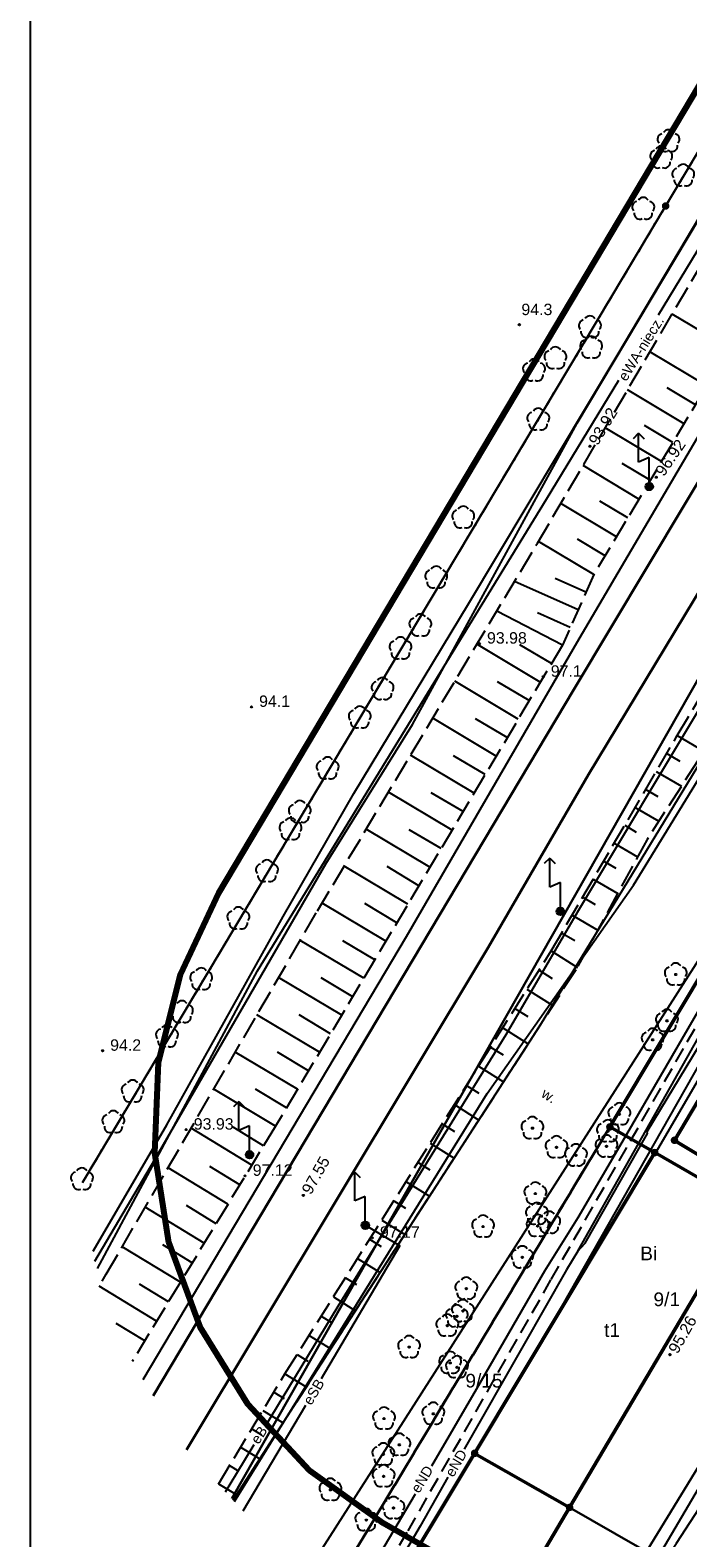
# Model space of a CAD drawing. Extents: x 7487549 to 7487844, y 5781020 to 5781260.
# Tile 2 of 13: x 7487549 to 7487593, y 5781070 to 5781170. Entities that reach past the tile are written whole.
import ezdxf

# ---------------------------------------------------------------- set-up
doc = ezdxf.new("R2010")
doc.units = 0
doc.header["$MEASUREMENT"] = 0
for name, pattern in [('4001', [0]), ('4002', [2, 1, -1]), ('4004', [4, 3, -1]), ('4010', [5, 3, -2]), ('4216', [0]), ('4512', [0]), ('4521', [0]), ('4751', [0]), ('4761', [0]), ('4764', [3, 2, -1])]:
    doc.linetypes.add(name, pattern=pattern)
doc.layers.get('0').update_dxf_attribs({"linetype": 'CONTINUOUS'})
doc.layers.add('! strefy mpzp', color=150, linetype='CONTINUOUS', lineweight=50)
for name, color, linetype in [('1246', 7, 'CONTINUOUS'), ('1422', 104, 'CONTINUOUS'), ('1423', 104, 'CONTINUOUS'), ('1526', 7, 'CONTINUOUS'), ('1811', 7, 'CONTINUOUS'), ('1812', 7, 'CONTINUOUS'), ('4512', 7, 'CONTINUOUS'), ('4521', 7, 'CONTINUOUS'), ('4751', 40, 'CONTINUOUS'), ('4761', 1, 'CONTINUOUS'), ('4764', 1, 'CONTINUOUS'), ('5214', 130, 'CONTINUOUS'), ('5216', 7, 'CONTINUOUS'), ('5230', 104, 'CONTINUOUS'), ('5310', 7, 'CONTINUOUS'), ('5511', 8, 'CONTINUOUS'), ('5515', 7, 'CONTINUOUS'), ('5852', 8, 'CONTINUOUS'), ('6216', 7, 'CONTINUOUS'), ('6230', 7, 'CONTINUOUS'), ('6302', 7, 'CONTINUOUS'), ('6761', 7, 'CONTINUOUS'), ('6801', 7, 'CONTINUOUS'), ('6802', 7, 'CONTINUOUS'), ('ZAKRES_OPRACOWANIA', 82, 'CONTINUOUS')]:
    doc.layers.add(name, color=color, linetype=linetype)
doc.styles.get("Standard").update_dxf_attribs({"font": 'arial.ttf'})

# ---------------------------------------------------------------- blocks, each defined once
blk = doc.blocks.new('1526')
at = {"true_color": 0xfefefe}
h = blk.add_hatch(color=7, dxfattribs=at)
h.dxf.hatch_style = 1
edge = h.paths.add_edge_path()
edge.add_arc((0, 0), 0.5, 0, 360)
for p, q in [((-1.4, 7), (-2.11, 6.29)), ((0, 3.8), (-1.4, 3.2))]:
    blk.add_line(p, q)
for points in [[(-1.4, 7), (-0.69, 6.29)], [(-1.4, 3.2), (-1.4, 7)], [(0, 0), (0, 3.8)]]:
    blk.add_lwpolyline(points)
blk.add_circle((0, 0), 0.5)
blk = doc.blocks.new('1812')
at = {"layer": '1812', "color": 7, "linetype": 'Continuous'}
blk.add_circle((0, 0), 0.09, dxfattribs=at)
blk = doc.blocks.new('1811')
at = {"layer": '1811', "color": 7, "linetype": 'Continuous'}
blk.add_circle((0, 0), 0.09, dxfattribs=at)
blk = doc.blocks.new('1423')
at = {"layer": '1423', "color": 104, "linetype": 'Continuous'}
for centre, start, end in [((-0.71, 0.23), 102.5, 221.75), ((0, 0.75), 30.19, 149.77), ((0.71, 0.23), 318.3, 77.49), ((-0.44, -0.61), 174.33, 293.45), ((0.44, -0.61), 246.24, 5.74)]:
    blk.add_arc(centre, 0.75, start, end, dxfattribs=at)
blk = doc.blocks.new('1422')
at = {"layer": '1422', "color": 96, "linetype": 'Continuous', "true_color": 0x008000}
blk.add_circle((0, 0), 0.1, dxfattribs=at)
for centre, start, end in [((-0.71, 0.23), 102.5, 221.75), ((0, 0.75), 30.19, 149.77), ((0.71, 0.23), 318.3, 77.49), ((-0.44, -0.61), 174.33, 293.45), ((0.44, -0.61), 246.24, 5.74)]:
    blk.add_arc(centre, 0.75, start, end, dxfattribs=at)
blk = doc.blocks.new('1246')
at = {"linetype": 'Continuous', "true_color": 0xfeffff}
h = blk.add_hatch(color=7, dxfattribs=at)
h.dxf.hatch_style = 1
h.paths.add_polyline_path([(-0.25, 0, 1), (0.25, 0, 1)])
at = {"linetype": 'Continuous', "lineweight": 0}
h = blk.add_hatch(color=0, dxfattribs=at)
edge = h.paths.add_edge_path()
edge.add_arc((0, 0), 0.045, 0, 360)

msp = doc.modelspace()

# ---------------------------------------------------------------- linework, layer by layer
at = {"layer": '! strefy mpzp'}
msp.add_lwpolyline([(7487686.301, 5781040.558), (7487683.08, 5781042.41), (7487658.82, 5781056.35), (7487655.97, 5781057.99), (7487652.99, 5781059.7), (7487651.02, 5781060.84), (7487606.7, 5781086.33), (7487596.478, 5781092.208), (7487590.35, 5781095.73), (7487587.4, 5781097.42), (7487667.23, 5781230.64), (7487679.81, 5781251.643)], dxfattribs=at)
msp.add_lwpolyline([(7487549.256, 5781020.335), (7487844.256, 5781020.335), (7487844.256, 5781260.335), (7487549.256, 5781260.335)], close=True)
at = {"layer": '4512', "color": 7, "linetype": '4512', "lineweight": 25}
msp.add_lwpolyline([(7487589.643, 5781069.199), (7487597.909, 5781082.709), (7487602.318, 5781088.84), (7487603.138, 5781089.7), (7487607.967, 5781093.77), (7487608.837, 5781093.321)], dxfattribs=at)
at = {"layer": '4521', "color": 7, "linetype": '4521', "lineweight": 35}
for points in [[(7487664.53, 5781251.896), (7487663.386, 5781249.982), (7487633.91, 5781200.711), (7487604.384, 5781151.011), (7487585.996, 5781120.608), (7487579.39, 5781109.219), (7487559.534, 5781076.173)], [(7487660.086, 5781251.871), (7487649.08, 5781233.379), (7487640.846, 5781219.648), (7487628.857, 5781199.373), (7487585.03, 5781126.203), (7487557.347, 5781079.738)]]:
    msp.add_lwpolyline(points, dxfattribs=at)
at = {"layer": '4751', "color": 30, "linetype": '4751', "true_color": 0xff9100}
for points in [[(7487562.711, 5781072.775), (7487579.318, 5781099.625), (7487588.965, 5781113.316), (7487610.277, 5781148.081), (7487631.831, 5781186.04), (7487651.053, 5781216.604), (7487668.994, 5781246.81), (7487672.033, 5781251.772)], [(7487583.267, 5781083.903), (7487600.972, 5781115.056), (7487614.96, 5781138.247), (7487621.2, 5781148.481), (7487626.874, 5781157.683), (7487634.151, 5781169.722), (7487641.306, 5781181.443), (7487662.373, 5781216.628), (7487673.625, 5781235.315), (7487678.867, 5781244.046), (7487683.31, 5781251.585)], [(7487590.392, 5781095.702), (7487594.927, 5781103.439), (7487604.733, 5781119.482), (7487627.917, 5781158.174), (7487644.366, 5781185.497), (7487664.341, 5781218.674), (7487664.776, 5781219.407)], [(7487585.38, 5781129.525), (7487597.906, 5781150.823), (7487608.684, 5781169.021)], [(7487556.689, 5781080.803), (7487574.017, 5781109.938), (7487585.38, 5781129.525)]]:
    msp.add_lwpolyline(points, dxfattribs=at)
at = {"layer": '4761', "color": 1, "linetype": '4761'}
for points in [[(7487553.413, 5781089.236), (7487558.241, 5781097.561), (7487565.898, 5781111.262), (7487570.546, 5781119.352), (7487578.093, 5781131.823), (7487587.949, 5781148.265), (7487595.976, 5781161.777), (7487605.653, 5781178.481), (7487610.002, 5781186.333), (7487613.151, 5781192.234), (7487622.868, 5781206.584), (7487625.607, 5781211.024), (7487628.575, 5781215.953), (7487632.503, 5781223.271), (7487636.541, 5781228.94), (7487642.099, 5781237.838), (7487650.93, 5781251.067)], [(7487585.339, 5781111.651), (7487601.955, 5781139.376), (7487624.317, 5781178.347), (7487624.811, 5781178.377), (7487625.229, 5781178.642), (7487625.39, 5781178.87), (7487625.5, 5781179.352), (7487625.364, 5781179.828), (7487625.285, 5781179.943), (7487637.495, 5781199.739), (7487648.846, 5781218.426), (7487662.086, 5781240.401), (7487668.905, 5781251.823)], [(7487585.245, 5781143.719), (7487616.011, 5781195.284), (7487625.214, 5781210.474), (7487636.979, 5781231.775), (7487647.496, 5781249.79), (7487647.669, 5781250.074)], [(7487590.592, 5781150.834), (7487605.014, 5781174.581), (7487635.333, 5781223.351), (7487644.675, 5781239.077)], [(7487585.3, 5781089.239), (7487585.783, 5781089.782), (7487589.879, 5781096.982), (7487589.861, 5781097.121), (7487593.295, 5781102.798), (7487593.471, 5781103.001), (7487607.607, 5781126.711), (7487611.218, 5781132.797), (7487618.744, 5781145.283), (7487624.545, 5781154.827)], [(7487585.3, 5781089.239), (7487595.62, 5781107.539), (7487607.732, 5781128.941), (7487612.344, 5781136.514), (7487618.06, 5781145.941), (7487619.773, 5781148.73)], [(7487553.686, 5781088.108), (7487564.218, 5781107.682), (7487583.231, 5781138.714), (7487587.991, 5781146.552)], [(7487553.509, 5781088.59), (7487557.468, 5781095.278), (7487568.716, 5781114.73), (7487574.424, 5781123.893), (7487585.245, 5781143.719)], [(7487599.572, 5781115.999), (7487588.487, 5781096.923), (7487585.299, 5781091.44), (7487583.1, 5781087.938), (7487578.608, 5781080.148), (7487575.656, 5781075.108)], [(7487564.717, 5781077.718), (7487569.52, 5781085.631), (7487580.571, 5781103.497), (7487585.339, 5781111.651)], [(7487584.327, 5781058.805), (7487590.171, 5781068.424), (7487598.267, 5781082.212), (7487602.829, 5781088.193), (7487606.992, 5781092.287), (7487607.931, 5781091.476)], [(7487590.227, 5781067.69), (7487591.774, 5781070.032), (7487598.929, 5781081.026), (7487604.911, 5781089.178), (7487609.238, 5781091.718), (7487609.39, 5781092.38)], [(7487568.42, 5781080.861), (7487573.579, 5781089.59), (7487571.309, 5781090.951)], [(7487585.3, 5781089.239), (7487584.548, 5781088.011), (7487581.689, 5781083.027), (7487577.804, 5781076.221)], [(7487563.282, 5781072.165), (7487567.387, 5781079.112)], [(7487562.113, 5781073.415), (7487562.853, 5781074.647), (7487563.99, 5781076.52)], [(7487576.748, 5781074.372), (7487574.917, 5781071.164), (7487571.865, 5781065.954)], [(7487574.581, 5781073.27), (7487572.248, 5781069.287), (7487570.647, 5781066.652)]]:
    msp.add_lwpolyline(points, dxfattribs=at)
at = {"layer": '4764', "color": 1, "linetype": '4764', "ltscale": 0.5}
msp.add_lwpolyline([(7487571.611, 5781066.099), (7487572.734, 5781068.046), (7487572.774, 5781068.626), (7487574.124, 5781070.846), (7487583.54, 5781087.386), (7487594.106, 5781105.837), (7487595.896, 5781105.438), (7487597.665, 5781108.398), (7487597.095, 5781109.628), (7487599.924, 5781114.458), (7487611.22, 5781133.77), (7487611.73, 5781134.14), (7487612.679, 5781135.751), (7487612.579, 5781136.341), (7487613.639, 5781138.061), (7487615.259, 5781138.021), (7487627.824, 5781158.676), (7487627.204, 5781159.446), (7487628.094, 5781161.006), (7487627.974, 5781161.676), (7487640.49, 5781182.051)], dxfattribs=at)
at = {"layer": '5214', "color": 7, "linetype": '4010', "lineweight": 35, "ltscale": 0.5}
for points in [[(7487679.81, 5781251.643), (7487667.23, 5781230.64), (7487587.4, 5781097.42), (7487569.383, 5781067.434)], [(7487569.383, 5781067.434), (7487587.4, 5781097.42), (7487667.23, 5781230.64), (7487679.81, 5781251.643)]]:
    msp.add_lwpolyline(points, dxfattribs=at)
at = {"layer": '5216', "color": 7, "linetype": '4216'}
for points in [[(7487664.351, 5781251.899), (7487562.516, 5781072.984)], [(7487562.516, 5781072.984), (7487664.351, 5781251.899)], [(7487764.501, 5781247.902), (7487714.69, 5781161.49), (7487712.48, 5781162.76), (7487652.99, 5781059.7), (7487651.02, 5781060.84), (7487606.7, 5781086.33), (7487596.48, 5781092.21), (7487590.35, 5781095.73), (7487587.4, 5781097.42), (7487667.23, 5781230.64), (7487679.81, 5781251.643)], [(7487679.81, 5781251.643), (7487667.23, 5781230.64), (7487587.4, 5781097.42)], [(7487645.775, 5781249.316), (7487643.15, 5781244.94), (7487591.07, 5781158), (7487552.698, 5781093.761)], [(7487552.698, 5781093.761), (7487591.07, 5781158), (7487643.15, 5781244.94), (7487645.775, 5781249.316)], [(7487598.83, 5781095.72), (7487597.29, 5781093.14), (7487591.65, 5781096.54), (7487593.19, 5781099.12), (7487598.83, 5781095.72)], [(7487569.383, 5781067.434), (7487587.4, 5781097.42), (7487590.35, 5781095.73), (7487578.5, 5781075.95), (7487572.337, 5781065.683)], [(7487587.4, 5781097.42), (7487569.383, 5781067.434)], [(7487584.75, 5781072.39), (7487578.5, 5781075.95), (7487590.35, 5781095.73), (7487596.48, 5781092.21), (7487584.75, 5781072.39)], [(7487595.19, 5781066.39), (7487584.75, 5781072.39), (7487596.48, 5781092.21), (7487606.7, 5781086.33), (7487595.19, 5781066.39)], [(7487572.337, 5781065.683), (7487578.5, 5781075.95), (7487584.75, 5781072.39), (7487578.651, 5781062.061)], [(7487578.651, 5781062.061), (7487584.75, 5781072.39), (7487595.19, 5781066.39), (7487589.202, 5781056.009)]]:
    msp.add_lwpolyline(points, dxfattribs=at)
at = {"layer": '5230', "color": 104, "linetype": '4002', "ltscale": 0.5}
for points in [[(7487679.81, 5781251.643), (7487667.23, 5781230.64), (7487659.05, 5781216.99), (7487658.18, 5781215.55), (7487587.4, 5781097.42), (7487569.383, 5781067.434)], [(7487552.698, 5781093.761), (7487591.07, 5781158), (7487643.15, 5781244.94), (7487645.775, 5781249.316)], [(7487645.775, 5781249.316), (7487643.15, 5781244.94), (7487591.07, 5781158), (7487552.698, 5781093.761)], [(7487596.48, 5781092.21), (7487590.35, 5781095.73), (7487587.4, 5781097.42), (7487658.18, 5781215.55)], [(7487597.29, 5781093.14), (7487591.65, 5781096.54), (7487593.19, 5781099.12)], [(7487569.383, 5781067.434), (7487587.4, 5781097.42), (7487590.35, 5781095.73), (7487578.5, 5781075.95), (7487572.337, 5781065.683)], [(7487572.337, 5781065.683), (7487578.5, 5781075.95), (7487590.35, 5781095.73), (7487596.48, 5781092.21), (7487584.75, 5781072.39)], [(7487578.651, 5781062.061), (7487584.75, 5781072.39), (7487596.48, 5781092.21), (7487606.7, 5781086.33), (7487595.19, 5781066.39), (7487589.202, 5781056.009)], [(7487584.75, 5781072.39), (7487578.651, 5781062.061)]]:
    msp.add_lwpolyline(points, dxfattribs=at)
at = {"layer": '5310', "color": 7, "linetype": '4001', "lineweight": 50}
for points in [[(7487598.827, 5781095.719), (7487597.288, 5781093.139), (7487591.648, 5781096.537), (7487593.187, 5781099.118), (7487598.827, 5781095.719)], [(7487596.478, 5781092.208), (7487584.752, 5781072.388), (7487578.502, 5781075.946), (7487590.348, 5781095.727), (7487596.478, 5781092.208)], [(7487572.338, 5781065.682), (7487578.502, 5781075.946), (7487584.752, 5781072.388)], [(7487584.752, 5781072.388), (7487578.649, 5781062.062)]]:
    msp.add_lwpolyline(points, dxfattribs=at)
at = {"layer": '5511', "color": 8, "linetype": 'Continuous'}
msp.add_lwpolyline([(7487578.649, 5781062.062), (7487584.752, 5781072.388), (7487596.478, 5781092.208), (7487602.318, 5781088.84), (7487597.909, 5781082.709), (7487589.643, 5781069.199), (7487589.453, 5781068.639), (7487589.623, 5781068.069), (7487590.093, 5781067.499), (7487593.313, 5781065.579), (7487588.004, 5781056.696)], dxfattribs=at)
at = {"layer": '5515', "color": 7, "linetype": '4001'}
msp.add_lwpolyline([(7487562.622, 5781072.87), (7487570.837, 5781085.616), (7487582.827, 5781104.13), (7487597.687, 5781128.523), (7487628.264, 5781176.212), (7487658.07, 5781226.659), (7487664.323, 5781223.527), (7487647.723, 5781195.827), (7487631.694, 5781169.216), (7487600.29, 5781119.431), (7487567.77, 5781068.586)], dxfattribs=at)
at = {"layer": '5852', "color": 7, "linetype": '4001'}
for p, q in [((7487595.254, 5781148.646), (7487591.5, 5781150.892)), ((7487593.769, 5781146.164), (7487590.033, 5781148.398)), ((7487592.284, 5781143.681), (7487588.567, 5781145.905)), ((7487593.026, 5781144.922), (7487591.163, 5781146.037)), ((7487590.799, 5781141.199), (7487587.1, 5781143.412)), ((7487591.541, 5781142.44), (7487589.687, 5781143.55)), ((7487589.314, 5781138.717), (7487585.634, 5781140.919)), ((7487590.056, 5781139.958), (7487588.212, 5781141.062)), ((7487587.829, 5781136.235), (7487584.167, 5781138.426)), ((7487588.571, 5781137.476), (7487586.736, 5781138.574)), ((7487586.344, 5781133.753), (7487582.701, 5781135.933)), ((7487587.086, 5781134.994), (7487585.26, 5781136.087)), ((7487585.31, 5781131.434), (7487581.126, 5781133.3)), ((7487585.827, 5781132.594), (7487583.805, 5781133.496)), ((7487584.276, 5781129.116), (7487579.962, 5781131.355)), ((7487584.793, 5781130.275), (7487582.631, 5781131.239)), ((7487582.824, 5781126.681), (7487578.653, 5781129.169)), ((7487583.55, 5781127.899), (7487581.466, 5781129.142)), ((7487581.372, 5781124.246), (7487577.197, 5781126.736)), ((7487582.098, 5781125.464), (7487580.011, 5781126.708)), ((7487579.92, 5781121.811), (7487575.741, 5781124.303)), ((7487580.646, 5781123.029), (7487578.557, 5781124.274)), ((7487591.836, 5781123.159), (7487593.582, 5781122.132)), ((7487591.144, 5781121.979), (7487591.994, 5781121.481)), ((7487578.467, 5781119.377), (7487574.285, 5781121.871)), ((7487579.193, 5781120.594), (7487577.103, 5781121.841)), ((7487590.453, 5781120.799), (7487592.104, 5781119.831)), ((7487577.015, 5781116.942), (7487572.829, 5781119.438)), ((7487577.741, 5781118.159), (7487575.649, 5781119.407)), ((7487589.761, 5781119.619), (7487590.563, 5781119.149)), ((7487589.069, 5781118.439), (7487590.624, 5781117.528)), ((7487588.378, 5781117.259), (7487589.131, 5781116.818)), ((7487575.563, 5781114.507), (7487571.373, 5781117.006)), ((7487576.289, 5781115.724), (7487574.195, 5781116.973)), ((7487587.686, 5781116.079), (7487589.225, 5781115.177)), ((7487574.111, 5781112.072), (7487569.917, 5781114.573)), ((7487574.837, 5781113.289), (7487572.741, 5781114.54)), ((7487586.994, 5781114.9), (7487587.782, 5781114.438)), ((7487586.303, 5781113.72), (7487587.914, 5781112.775)), ((7487572.659, 5781109.637), (7487568.461, 5781112.141)), ((7487573.385, 5781110.855), (7487571.287, 5781112.106)), ((7487585.611, 5781112.54), (7487586.435, 5781112.057)), ((7487584.919, 5781111.36), (7487586.603, 5781110.373)), ((7487584.228, 5781110.18), (7487585.087, 5781109.676)), ((7487571.207, 5781107.202), (7487567.03, 5781109.693)), ((7487571.933, 5781108.42), (7487569.837, 5781109.669)), ((7487583.536, 5781109), (7487585.261, 5781107.914)), ((7487569.754, 5781104.768), (7487565.605, 5781107.242)), ((7487570.481, 5781105.985), (7487568.399, 5781107.226)), ((7487582.74, 5781107.735), (7487583.6, 5781107.194)), ((7487581.944, 5781106.471), (7487583.648, 5781105.398)), ((7487581.148, 5781105.206), (7487581.992, 5781104.675)), ((7487568.302, 5781102.333), (7487564.181, 5781104.791)), ((7487569.028, 5781103.55), (7487566.961, 5781104.783)), ((7487580.352, 5781103.942), (7487582.023, 5781102.89)), ((7487566.85, 5781099.898), (7487562.756, 5781102.34)), ((7487567.576, 5781101.115), (7487565.522, 5781102.34)), ((7487579.556, 5781102.677), (7487580.383, 5781102.156)), ((7487578.76, 5781101.413), (7487580.399, 5781100.381)), ((7487565.398, 5781097.463), (7487561.343, 5781099.908)), ((7487566.124, 5781098.68), (7487564.084, 5781099.897)), ((7487577.964, 5781100.148), (7487578.775, 5781099.637)), ((7487577.168, 5781098.884), (7487578.774, 5781097.872)), ((7487563.834, 5781094.898), (7487559.845, 5781097.33)), ((7487564.616, 5781096.18), (7487562.608, 5781097.405)), ((7487576.372, 5781097.619), (7487577.167, 5781097.119)), ((7487575.576, 5781096.355), (7487577.149, 5781095.364)), ((7487562.27, 5781092.333), (7487558.335, 5781094.732)), ((7487563.052, 5781093.615), (7487561.071, 5781094.823)), ((7487574.78, 5781095.09), (7487575.558, 5781094.6)), ((7487573.983, 5781093.825), (7487575.525, 5781092.855)), ((7487561.487, 5781091.05), (7487559.534, 5781092.241)), ((7487573.187, 5781092.561), (7487573.95, 5781092.081)), ((7487560.705, 5781089.767), (7487556.825, 5781092.134)), ((7487572.391, 5781091.296), (7487573.9, 5781090.346)), ((7487559.141, 5781087.202), (7487555.315, 5781089.535)), ((7487559.923, 5781088.485), (7487557.996, 5781089.66)), ((7487571.595, 5781090.032), (7487572.342, 5781089.562)), ((7487570.799, 5781088.767), (7487572.276, 5781087.838)), ((7487570.003, 5781087.503), (7487570.733, 5781087.043)), ((7487557.577, 5781084.637), (7487553.803, 5781086.938)), ((7487558.359, 5781085.92), (7487556.459, 5781087.078)), ((7487569.207, 5781086.238), (7487570.652, 5781085.329)), ((7487556.795, 5781083.354), (7487554.92, 5781084.497)), ((7487568.411, 5781084.974), (7487569.127, 5781084.523)), ((7487567.615, 5781083.709), (7487569.033, 5781082.817)), ((7487566.819, 5781082.445), (7487567.521, 5781082.003)), ((7487566.023, 5781081.18), (7487567.422, 5781080.317)), ((7487565.294, 5781079.973), (7487565.98, 5781079.559)), ((7487564.565, 5781078.766), (7487565.902, 5781077.959)), ((7487563.836, 5781077.559), (7487564.487, 5781077.166)), ((7487563.107, 5781076.352), (7487564.374, 5781075.587)), ((7487562.379, 5781075.144), (7487562.994, 5781074.773)), ((7487561.65, 5781073.937), (7487562.845, 5781073.215))]:
    msp.add_line(p, q, dxfattribs=at)
at = {"layer": '5852', "color": 7, "linetype": '4004', "ltscale": 0.5}
for points in [[(7487553.996, 5781087.268), (7487554.262, 5781087.724), (7487568.159, 5781111.636), (7487582.635, 5781135.821), (7487601.99, 5781168.726), (7487611.28, 5781186.48), (7487621.49, 5781203.17), (7487629.19, 5781215.9), (7487632.32, 5781221.77), (7487640.3, 5781234.65), (7487647.78, 5781246.66), (7487650.431, 5781251.018)], [(7487656.882, 5781251.621), (7487647.828, 5781236.725), (7487613.073, 5781178.431), (7487586.344, 5781133.753), (7487584.276, 5781129.116), (7487565.398, 5781097.463), (7487555.959, 5781081.984)], [(7487561.64, 5781073.921), (7487566.023, 5781081.18), (7487583.536, 5781109), (7487591.836, 5781123.159), (7487622.81, 5781175.598), (7487637.94, 5781201.385), (7487662.842, 5781243.034), (7487668.046, 5781251.838)], [(7487672.86, 5781251.758), (7487666.531, 5781240.999), (7487628.774, 5781177.008), (7487609.379, 5781146.725), (7487589.851, 5781116.324), (7487585.173, 5781107.754), (7487570.837, 5781085.616), (7487562.622, 5781072.87)]]:
    msp.add_lwpolyline(points, dxfattribs=at)
at = {"layer": 'ZAKRES_OPRACOWANIA', "color": 96, "linetype": 'Continuous', "lineweight": 80, "true_color": 0x008000, "flags": 128}
msp.add_lwpolyline([(7487766.868, 5781191.654), (7487682.038, 5781043.191), (7487678.623, 5781038.391), (7487674.348, 5781034.345), (7487669.357, 5781031.21), (7487663.845, 5781029.121), (7487658.043, 5781028.14), (7487652.153, 5781028.312), (7487646.405, 5781029.632), (7487641.037, 5781032.041), (7487572.485, 5781071.362), (7487567.636, 5781074.829), (7487563.573, 5781079.174), (7487560.44, 5781084.245), (7487558.382, 5781089.826), (7487557.453, 5781095.707), (7487557.707, 5781101.654), (7487559.138, 5781107.44), (7487561.668, 5781112.824), (7487633.335, 5781233.258)], dxfattribs=at)

# ---------------------------------------------------------------- block references
at = {"layer": '1246', "color": 7}
for p in [(7487591.07, 5781158), (7487587.4, 5781097.42), (7487591.65, 5781096.54), (7487590.35, 5781095.73), (7487578.5, 5781075.95), (7487584.75, 5781072.39)]:
    msp.add_blockref('1246', p, dxfattribs=at)
at = {"layer": '1422', "color": 104, "xscale": 0.5, "yscale": 0.5}
for p in [(7487591.736, 5781107.447), (7487591.156, 5781104.397), (7487590.217, 5781103.147), (7487588.028, 5781098.247), (7487582.308, 5781097.336), (7487587.268, 5781097.137), (7487583.888, 5781096.076), (7487585.168, 5781095.546), (7487587.178, 5781096.137), (7487582.499, 5781093.036), (7487582.599, 5781091.696), (7487579.06, 5781090.865), (7487582.649, 5781090.906), (7487583.409, 5781091.116), (7487581.64, 5781088.836), (7487577.951, 5781086.776), (7487577.331, 5781084.956), (7487577.731, 5781085.306), (7487576.701, 5781084.345), (7487574.192, 5781082.935), (7487576.892, 5781081.896), (7487577.342, 5781081.606), (7487572.543, 5781078.235), (7487575.782, 5781078.546), (7487572.493, 5781075.875), (7487573.553, 5781076.505), (7487572.513, 5781074.435), (7487569.014, 5781073.545), (7487573.164, 5781072.346), (7487571.374, 5781071.555)]:
    msp.add_blockref('1422', p, dxfattribs=at)
at = {"layer": '1423', "color": 104, "xscale": 0.5, "yscale": 0.5}
for p in [(7487591.257, 5781162.266), (7487590.777, 5781161.176), (7487592.227, 5781159.996), (7487589.598, 5781157.816), (7487586.089, 5781150.025), (7487586.169, 5781148.685), (7487582.41, 5781147.184), (7487583.82, 5781147.984), (7487582.69, 5781143.944), (7487577.752, 5781137.503), (7487575.973, 5781133.553), (7487574.933, 5781130.403), (7487573.624, 5781128.893), (7487572.444, 5781126.223), (7487570.945, 5781124.342), (7487568.826, 5781121.002), (7487566.996, 5781118.132), (7487566.387, 5781117.002), (7487564.837, 5781114.232), (7487562.958, 5781111.131), (7487560.509, 5781107.131), (7487559.239, 5781104.971), (7487558.26, 5781103.371), (7487556.001, 5781099.751), (7487554.731, 5781097.731), (7487552.662, 5781093.971)]:
    msp.add_blockref('1423', p, dxfattribs=at)
at = {"layer": '1526', "color": 7, "xscale": 0.5, "yscale": 0.5}
for p in [(7487589.991, 5781139.546), (7487584.141, 5781111.596), (7487563.69, 5781095.59), (7487571.309, 5781090.951)]:
    msp.add_blockref('1526', p, dxfattribs=at)
at = {"layer": '1811', "color": 7, "xscale": 0.5, "yscale": 0.5}
for p in [(7487586.09, 5781142.195), (7487590.45, 5781140.156), (7487578.813, 5781129.214), (7487559.521, 5781097.242), (7487563.401, 5781094.203), (7487567.231, 5781092.913), (7487571.771, 5781090.124), (7487591.35, 5781082.438)]:
    msp.add_blockref('1811', p, dxfattribs=at)
at = {"layer": '1812', "color": 7, "xscale": 0.5, "yscale": 0.5}
for p in [(7487581.443, 5781150.194), (7487583.013, 5781127.035), (7487563.82, 5781125.05), (7487554.02, 5781102.43)]:
    msp.add_blockref('1812', p, dxfattribs=at)

# ---------------------------------------------------------------- texts
at = {"color": 7}
msp.add_text('w.', height=0.67, rotation=327.88607, dxfattribs=at).set_placement((7487582.825, 5781099.433))
at = {"layer": '6216', "color": 7}
for s, p in [('9/1', (7487590.268, 5781085.63)), ('9/15', (7487577.895, 5781080.278))]:
    msp.add_text(s, height=0.9, dxfattribs=at).set_placement(p)
at = {"layer": '6230', "color": 96, "true_color": 0x008000}
msp.add_text('Bi', height=0.9, dxfattribs=at).set_placement((7487589.397, 5781088.648))
at = {"layer": '6302', "color": 7}
msp.add_text('t1', height=0.9, rotation=359.97, dxfattribs=at).set_placement((7487587.019, 5781083.608))
at = {"layer": '6761', "color": 1}
for s, rotation, p in [('eWA-niecz.', 58.12257, (7487588.471, 5781146.414)), ('eSB', 59.40847, (7487567.749, 5781079.059)), ('eB', 57.29345, (7487564.285, 5781076.492)), ('eND', 59.62698, (7487577.094, 5781074.327)), ('eND', 58.69741, (7487574.841, 5781073.271))]:
    msp.add_text(s, height=0.67, rotation=rotation, dxfattribs=at).set_placement(p)
at = {"layer": '6801', "color": 7}
for s, rotation, p in [('93.92', 59.04001, (7487586.59, 5781142.195)), ('96.92', 55.54, (7487590.95, 5781140.156)), ('97.55', 60.79001, (7487567.731, 5781092.913)), ('95.26', 60.25999, (7487591.85, 5781082.438))]:
    msp.add_text(s, height=0.75, rotation=rotation, dxfattribs=at).set_placement(p)
for s, p in [('93.98', (7487579.313, 5781129.214)), ('93.93', (7487560.021, 5781097.242)), ('97.12', (7487563.901, 5781094.203)), ('97.17', (7487572.271, 5781090.124))]:
    msp.add_text(s, height=0.75, dxfattribs=at).set_placement(p)
at = {"layer": '6802', "color": 7}
for s, p in [('94.3', (7487581.578, 5781150.822)), ('97.1', (7487583.513, 5781127.035)), ('94.1', (7487564.32, 5781125.05)), ('94.2', (7487554.52, 5781102.43))]:
    msp.add_text(s, height=0.75, dxfattribs=at).set_placement(p)

doc.saveas('drawing.dxf')
